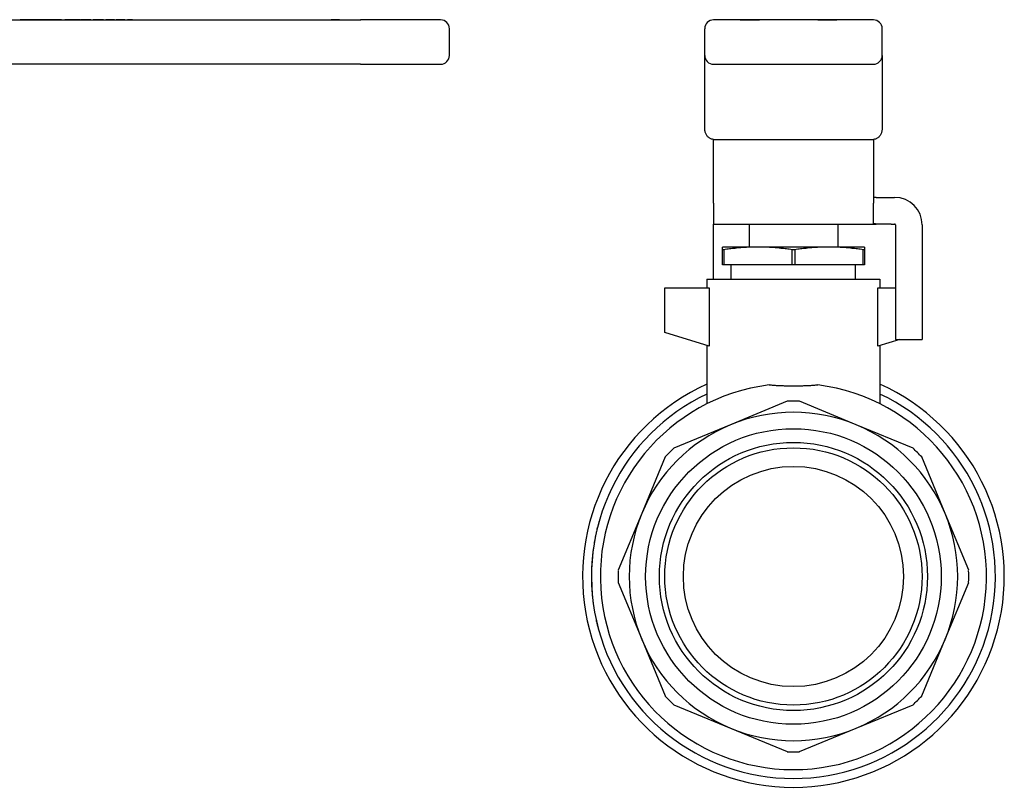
# Model space of a CAD drawing. Header units: millimetres. Extents: x 43 to 3762, y 62 to 374.
# Tile 14 of 15: x 349 to 460, y 191 to 277. Entities that reach past the tile are written whole.
import ezdxf

# ---------------------------------------------------------------- set-up
doc = ezdxf.new("R2010")
doc.units = ezdxf.units.MM
doc.layers.add('DETAIL', color=2, linetype='Continuous')

msp = doc.modelspace()

# ---------------------------------------------------------------- linework, layer by layer
at = {"layer": 'DETAIL'}
for p, q in [((312.02, 276.98), (387.73, 276.98)), ((349.38, 276.99), (349.36, 276.99)), ((349.36, 276.99), (349.36, 276.98)), ((349.59, 276.99), (349.38, 276.99)), ((349.38, 276.99), (349.38, 276.98)), ((349.74, 276.99), (349.59, 276.99)), ((349.59, 276.99), (349.59, 276.98)), ((350.3, 276.99), (349.74, 276.99)), ((349.74, 276.99), (349.74, 276.98)), ((350.45, 276.99), (350.3, 276.99)), ((350.3, 276.99), (350.3, 276.98)), ((350.66, 276.99), (350.45, 276.99)), ((350.45, 276.99), (350.45, 276.98)), ((350.76, 276.99), (350.66, 276.99)), ((350.66, 276.99), (350.66, 276.98)), ((351.33, 276.99), (350.76, 276.99)), ((350.76, 276.99), (350.76, 276.98)), ((351.82, 276.99), (351.33, 276.99)), ((351.33, 276.99), (351.33, 276.98)), ((351.97, 276.99), (351.82, 276.99)), ((351.82, 276.99), (351.82, 276.98)), ((351.97, 276.99), (351.97, 276.98)), ((352.09, 276.99), (351.97, 276.99)), ((352.41, 276.99), (352.09, 276.99)), ((352.09, 276.99), (352.09, 276.98)), ((352.52, 276.99), (352.41, 276.99)), ((352.41, 276.99), (352.41, 276.98)), ((352.93, 276.99), (352.52, 276.99)), ((352.52, 276.99), (352.52, 276.98)), ((354.04, 276.99), (352.93, 276.99)), ((352.93, 276.99), (352.93, 276.98)), ((354.04, 276.99), (354.04, 276.98)), ((356.17, 276.99), (354.41, 276.99)), ((354.41, 276.99), (354.41, 276.98)), ((356.17, 276.99), (356.17, 276.98)), ((357.33, 276.99), (356.23, 276.99)), ((356.23, 276.99), (356.23, 276.98)), ((357.33, 276.99), (357.33, 276.98)), ((357.83, 276.99), (357.61, 276.99)), ((357.61, 276.99), (357.61, 276.98)), ((358.54, 276.99), (357.83, 276.99)), ((357.83, 276.99), (357.83, 276.98)), ((358.77, 276.99), (358.54, 276.99)), ((358.54, 276.99), (358.54, 276.98)), ((358.77, 276.99), (358.77, 276.98)), ((359.5, 276.99), (359.04, 276.99)), ((359.04, 276.99), (359.04, 276.98)), ((360, 276.99), (359.5, 276.99)), ((359.5, 276.99), (359.5, 276.98)), ((360, 276.99), (360, 276.98)), ((360.66, 276.99), (360.19, 276.99)), ((360.19, 276.99), (360.19, 276.98)), ((361.15, 276.99), (360.66, 276.99)), ((360.66, 276.99), (360.66, 276.98)), ((361.15, 276.99), (361.15, 276.98)), ((361.83, 276.99), (361.48, 276.99)), ((361.48, 276.99), (361.48, 276.98)), ((361.83, 276.99), (361.83, 276.98)), ((362.02, 276.99), (361.83, 276.99)), ((362.02, 276.99), (362.02, 276.98)), ((384.38, 276.99), (384.41, 276.99)), ((384.38, 276.98), (384.38, 276.99)), ((384.87, 276.99), (384.41, 276.99)), ((384.41, 276.99), (384.41, 276.98)), ((384.87, 276.99), (384.87, 276.98)), ((385.34, 276.99), (384.87, 276.99)), ((385.34, 276.99), (385.36, 276.99)), ((385.34, 276.99), (385.34, 276.98)), ((385.36, 276.98), (385.36, 276.99)), ((386.22, 276.98), (386.22, 276.99)), ((386.22, 276.99), (387.76, 276.99)), ((396.73, 276.98), (387.73, 276.98)), ((387.76, 276.98), (387.76, 276.99)), ((388.11, 276.99), (387.76, 276.99)), ((388.11, 276.98), (388.11, 276.99)), ((445.48, 276.98), (427.48, 276.98)), ((429.7, 276.99), (429.27, 276.99)), ((429.27, 276.99), (429.27, 276.98)), ((429.71, 276.99), (429.7, 276.99)), ((429.7, 276.99), (429.7, 276.98)), ((430.47, 276.99), (429.71, 276.99)), ((429.71, 276.99), (429.71, 276.98)), ((430.47, 276.98), (430.47, 276.99)), ((430.47, 276.99), (432.55, 276.99)), ((432.55, 276.98), (432.55, 276.99)), ((432.55, 276.99), (432.67, 276.99)), ((432.67, 276.98), (432.67, 276.99)), ((439.24, 276.99), (432.67, 276.99)), ((439.24, 276.98), (439.24, 276.99)), ((439.24, 276.99), (439.36, 276.99)), ((439.36, 276.98), (439.36, 276.99)), ((439.36, 276.99), (441.36, 276.99)), ((442.21, 276.99), (441.36, 276.99)), ((441.36, 276.98), (441.36, 276.99)), ((442.25, 276.99), (442.21, 276.99)), ((442.21, 276.99), (442.21, 276.98)), ((442.25, 276.99), (442.25, 276.98)), ((397.73, 272.98), (397.73, 275.98)), ((426.48, 272.98), (426.48, 275.98)), ((446.48, 272.98), (446.48, 275.98)), ((426.48, 271.35), (426.48, 272.98)), ((446.48, 272.98), (446.48, 271.35)), ((387.73, 271.98), (312.02, 271.98)), ((387.73, 271.98), (396.73, 271.98)), ((427.48, 271.98), (445.48, 271.98)), ((426.48, 264.82), (426.48, 271.35)), ((446.48, 271.35), (446.48, 264.82)), ((427.48, 256.32), (427.48, 263.51)), ((427.48, 263.51), (445.48, 263.51)), ((445.48, 263.51), (445.48, 256.32)), ((427.48, 256.32), (427.48, 253.98)), ((445.48, 254.04), (445.48, 256.32)), ((445.78, 256.98), (447.48, 256.98)), ((447.48, 256.98), (447.88, 256.98)), ((427.48, 253.88), (427.48, 253.98)), ((427.48, 253.98), (445.78, 253.98)), ((427.48, 247.78), (427.48, 253.88)), ((431.48, 253.98), (431.48, 251.39)), ((441.48, 253.98), (441.48, 251.39)), ((447.48, 253.98), (445.78, 253.98)), ((447.48, 253.98), (447.88, 253.98)), ((447.98, 253.88), (447.98, 240.99)), ((450.98, 253.88), (450.98, 240.99)), ((428.48, 251.08), (428.48, 251.39)), ((432.48, 251.39), (428.48, 251.39)), ((428.48, 249.39), (428.48, 251.08)), ((428.64, 251.08), (428.48, 251.08)), ((428.64, 251.08), (428.64, 249.39)), ((440.48, 251.39), (432.48, 251.39)), ((436.33, 249.39), (436.33, 251.08)), ((436.64, 251.08), (436.33, 251.08)), ((436.64, 251.08), (436.64, 249.39)), ((444.48, 251.39), (440.48, 251.39)), ((444.33, 249.39), (444.33, 251.08)), ((444.48, 251.08), (444.33, 251.08)), ((444.48, 251.39), (444.48, 251.08)), ((444.48, 251.08), (444.48, 249.39)), ((428.64, 249.39), (428.48, 249.39)), ((436.33, 249.39), (428.64, 249.39)), ((429.48, 247.78), (429.48, 249.39)), ((436.64, 249.39), (436.33, 249.39)), ((444.33, 249.39), (436.64, 249.39)), ((443.48, 247.78), (443.48, 249.39)), ((444.48, 249.39), (444.33, 249.39)), ((426.73, 247.78), (446.23, 247.78)), ((426.73, 247.78), (426.73, 246.78)), ((446.23, 247.78), (446.23, 246.78)), ((421.98, 246.78), (426.97, 246.78)), ((421.98, 241.78), (421.98, 246.78)), ((426.97, 246.78), (426.97, 240.21)), ((445.99, 246.78), (447.98, 246.78)), ((445.99, 240.21), (445.99, 246.78)), ((426.97, 240.21), (421.98, 241.78)), ((448.46, 240.99), (445.99, 240.21)), ((447.98, 240.99), (450.98, 240.99)), ((426.73, 240.28), (426.73, 233.73)), ((446.23, 240.28), (446.23, 233.73)), ((435.79, 234.02), (429.4, 231.38)), ((443.56, 231.38), (437.17, 234.02)), ((429.4, 231.38), (423.01, 228.73)), ((449.95, 228.73), (443.56, 231.38)), ((422.04, 227.75), (419.39, 221.36)), ((453.57, 221.36), (450.93, 227.75)), ((419.39, 221.36), (416.74, 214.98)), ((456.22, 214.98), (453.57, 221.36)), ((414.6, 220.53), (414.61, 220.53)), ((414.24, 219.11), (414.25, 219.11)), ((413.94, 217.41), (413.95, 217.41)), ((414.02, 217.97), (414.03, 217.97)), ((414.03, 218.03), (414.04, 218.03)), ((413.78, 215.96), (413.79, 215.96)), ((413.72, 214.48), (413.73, 214.48)), ((413.73, 213.92), (413.74, 213.92)), ((416.74, 213.59), (419.39, 207.21)), ((453.57, 207.21), (456.22, 213.59)), ((413.79, 212.52), (413.8, 212.52)), ((413.93, 211.24), (413.94, 211.24)), ((414.21, 209.58), (414.22, 209.58)), ((414.34, 209.03), (414.35, 209.03)), ((414.54, 208.24), (414.55, 208.24)), ((419.39, 207.21), (422.04, 200.82)), ((450.93, 200.82), (453.57, 207.21)), ((423.01, 199.84), (429.4, 197.19)), ((443.56, 197.19), (449.95, 199.84)), ((429.4, 197.19), (435.79, 194.55)), ((437.17, 194.55), (443.56, 197.19))]:
    msp.add_line(p, q, dxfattribs=at)
at = {"layer": 'DETAIL', "flags": 128}
for points in [[(427.48, 263.51), (427.42, 263.51), (427.36, 263.52), (427.3, 263.53), (427.24, 263.55), (427.18, 263.57), (427.11, 263.6), (427.05, 263.64), (426.99, 263.68), (426.94, 263.72), (426.88, 263.78), (426.83, 263.83), (426.78, 263.89), (426.73, 263.96), (426.69, 264.03), (426.65, 264.1), (426.61, 264.18), (426.58, 264.26), (426.55, 264.34), (426.53, 264.42), (426.51, 264.5), (426.5, 264.58), (426.49, 264.66), (426.48, 264.74), (426.48, 264.82)], [(446.48, 264.82), (446.48, 264.74), (446.48, 264.66), (446.47, 264.58), (446.45, 264.5), (446.43, 264.42), (446.41, 264.34), (446.39, 264.26), (446.35, 264.18), (446.32, 264.1), (446.28, 264.03), (446.24, 263.96), (446.19, 263.89), (446.14, 263.83), (446.09, 263.78), (446.03, 263.72), (445.97, 263.68), (445.91, 263.64), (445.85, 263.6), (445.79, 263.57), (445.73, 263.55), (445.66, 263.53), (445.6, 263.52), (445.54, 263.51), (445.48, 263.51)], [(445.48, 257.06), (445.48, 257.06), (445.48, 257.05), (445.49, 257.04), (445.49, 257.04), (445.5, 257.03), (445.5, 257.03), (445.51, 257.02), (445.52, 257.02), (445.53, 257.01), (445.54, 257.01), (445.55, 257.01), (445.56, 257), (445.57, 257), (445.58, 257), (445.6, 257), (445.62, 256.99), (445.63, 256.99), (445.65, 256.99), (445.67, 256.99), (445.69, 256.99), (445.71, 256.99), (445.73, 256.99), (445.76, 256.99), (445.78, 256.98)], [(445.78, 253.98), (445.76, 253.98), (445.73, 253.99), (445.71, 253.99), (445.69, 253.99), (445.67, 253.99), (445.65, 253.99), (445.63, 253.99), (445.62, 253.99), (445.6, 253.99), (445.58, 253.99), (445.57, 254), (445.56, 254), (445.55, 254), (445.54, 254), (445.53, 254.01), (445.52, 254.01), (445.51, 254.01), (445.5, 254.02), (445.5, 254.02), (445.49, 254.02), (445.49, 254.03), (445.48, 254.03), (445.48, 254.04), (445.48, 254.04)], [(432.48, 251.39), (432.32, 251.39), (432.16, 251.38), (432, 251.38), (431.84, 251.38), (431.68, 251.37), (431.52, 251.37), (431.36, 251.36), (431.2, 251.35), (431.04, 251.34), (430.88, 251.33), (430.72, 251.32), (430.56, 251.3), (430.4, 251.29), (430.24, 251.28), (430.08, 251.26), (429.92, 251.24), (429.76, 251.23), (429.6, 251.21), (429.44, 251.19), (429.28, 251.17), (429.12, 251.15), (428.96, 251.13), (428.8, 251.1), (428.64, 251.08)], [(436.33, 251.08), (436.17, 251.1), (436.01, 251.13), (435.85, 251.15), (435.69, 251.17), (435.53, 251.19), (435.37, 251.21), (435.21, 251.23), (435.05, 251.24), (434.89, 251.26), (434.73, 251.28), (434.57, 251.29), (434.41, 251.3), (434.25, 251.32), (434.09, 251.33), (433.93, 251.34), (433.77, 251.35), (433.61, 251.36), (433.45, 251.37), (433.29, 251.37), (433.12, 251.38), (432.96, 251.38), (432.8, 251.38), (432.64, 251.39), (432.48, 251.39)], [(440.48, 251.39), (440.32, 251.39), (440.16, 251.38), (440, 251.38), (439.84, 251.38), (439.68, 251.37), (439.52, 251.37), (439.36, 251.36), (439.2, 251.35), (439.04, 251.34), (438.88, 251.33), (438.72, 251.32), (438.56, 251.3), (438.4, 251.29), (438.24, 251.28), (438.08, 251.26), (437.92, 251.24), (437.76, 251.23), (437.6, 251.21), (437.44, 251.19), (437.28, 251.17), (437.12, 251.15), (436.96, 251.13), (436.8, 251.1), (436.64, 251.08)], [(444.33, 251.08), (444.17, 251.1), (444.01, 251.13), (443.85, 251.15), (443.69, 251.17), (443.53, 251.19), (443.37, 251.21), (443.21, 251.23), (443.05, 251.24), (442.89, 251.26), (442.73, 251.28), (442.57, 251.29), (442.41, 251.3), (442.25, 251.32), (442.09, 251.33), (441.92, 251.34), (441.76, 251.35), (441.6, 251.36), (441.44, 251.37), (441.28, 251.37), (441.12, 251.38), (440.96, 251.38), (440.8, 251.38), (440.64, 251.39), (440.48, 251.39)], [(433.75, 235.86), (433.86, 235.85), (433.97, 235.85), (434.08, 235.84), (434.2, 235.83), (434.31, 235.82), (434.42, 235.82), (434.53, 235.81), (434.65, 235.8), (434.76, 235.8), (434.87, 235.79), (434.99, 235.79), (435.1, 235.78), (435.21, 235.78), (435.33, 235.78), (435.44, 235.77), (435.56, 235.77), (435.67, 235.77), (435.79, 235.77), (435.9, 235.76), (436.02, 235.76), (436.13, 235.76), (436.25, 235.76), (436.37, 235.76), (436.48, 235.76)], [(436.48, 235.76), (436.6, 235.76), (436.71, 235.76), (436.83, 235.76), (436.95, 235.76), (437.06, 235.76), (437.18, 235.77), (437.29, 235.77), (437.41, 235.77), (437.52, 235.77), (437.64, 235.78), (437.75, 235.78), (437.86, 235.79), (437.98, 235.79), (438.09, 235.79), (438.21, 235.8), (438.32, 235.8), (438.43, 235.81), (438.55, 235.82), (438.66, 235.82), (438.77, 235.83), (438.88, 235.84), (438.99, 235.85), (439.11, 235.85), (439.22, 235.86)], [(414.6, 220.53), (414.6, 220.53), (414.59, 220.52), (414.59, 220.52), (414.59, 220.51), (414.59, 220.49), (414.58, 220.47), (414.57, 220.45), (414.57, 220.42), (414.56, 220.39), (414.55, 220.35), (414.54, 220.31), (414.52, 220.27), (414.51, 220.2), (414.49, 220.14), (414.47, 220.06), (414.45, 219.99), (414.43, 219.91), (414.41, 219.82), (414.38, 219.71), (414.35, 219.6), (414.32, 219.48), (414.3, 219.36), (414.27, 219.25), (414.24, 219.11)], [(414.24, 219.11), (414.22, 219.03), (414.21, 218.96), (414.19, 218.89), (414.18, 218.82), (414.16, 218.75), (414.15, 218.68), (414.14, 218.61), (414.13, 218.55), (414.11, 218.49), (414.1, 218.43), (414.09, 218.38), (414.09, 218.33), (414.08, 218.28), (414.07, 218.24), (414.06, 218.2), (414.06, 218.17), (414.05, 218.14), (414.05, 218.11), (414.04, 218.08), (414.04, 218.06), (414.04, 218.05), (414.03, 218.04), (414.03, 218.03), (414.03, 218.03)], [(413.94, 217.41), (413.94, 217.41), (413.94, 217.4), (413.94, 217.4), (413.93, 217.38), (413.93, 217.37), (413.93, 217.35), (413.93, 217.32), (413.92, 217.3), (413.92, 217.26), (413.91, 217.22), (413.91, 217.18), (413.9, 217.13), (413.89, 217.08), (413.89, 217.02), (413.88, 216.95), (413.87, 216.87), (413.86, 216.78), (413.85, 216.69), (413.84, 216.58), (413.83, 216.47), (413.82, 216.34), (413.8, 216.22), (413.8, 216.11), (413.78, 215.96)], [(414.03, 218.03), (414.03, 218.02), (414.03, 218.02), (414.03, 218.01), (414.03, 218.01), (414.03, 218), (414.03, 218), (414.03, 218), (414.03, 217.99), (414.03, 217.99), (414.03, 217.99), (414.03, 217.98), (414.02, 217.98), (414.02, 217.98), (414.02, 217.98), (414.02, 217.97), (414.02, 217.97), (414.02, 217.97), (414.02, 217.97), (414.02, 217.97), (414.02, 217.97), (414.02, 217.97), (414.02, 217.97), (414.02, 217.97), (414.02, 217.97)], [(413.78, 215.96), (413.77, 215.82), (413.77, 215.71), (413.76, 215.58), (413.75, 215.46), (413.75, 215.34), (413.74, 215.24), (413.74, 215.14), (413.74, 215.04), (413.73, 214.96), (413.73, 214.9), (413.73, 214.83), (413.73, 214.77), (413.73, 214.73), (413.73, 214.68), (413.73, 214.64), (413.72, 214.6), (413.72, 214.57), (413.72, 214.55), (413.72, 214.53), (413.72, 214.51), (413.72, 214.5), (413.72, 214.49), (413.72, 214.49), (413.72, 214.48)], [(413.73, 213.92), (413.73, 213.92), (413.73, 213.91), (413.73, 213.9), (413.73, 213.89), (413.73, 213.87), (413.73, 213.85), (413.73, 213.82), (413.73, 213.79), (413.73, 213.75), (413.73, 213.7), (413.73, 213.65), (413.73, 213.6), (413.74, 213.53), (413.74, 213.46), (413.74, 213.38), (413.74, 213.3), (413.75, 213.22), (413.75, 213.13), (413.76, 213.03), (413.76, 212.93), (413.77, 212.83), (413.78, 212.73), (413.78, 212.64), (413.79, 212.52)], [(413.79, 212.52), (413.8, 212.43), (413.8, 212.35), (413.81, 212.26), (413.82, 212.17), (413.83, 212.09), (413.84, 212.01), (413.84, 211.93), (413.85, 211.86), (413.86, 211.79), (413.87, 211.72), (413.88, 211.65), (413.88, 211.59), (413.89, 211.53), (413.9, 211.48), (413.9, 211.44), (413.91, 211.4), (413.91, 211.36), (413.92, 211.33), (413.92, 211.31), (413.92, 211.28), (413.92, 211.27), (413.93, 211.25), (413.93, 211.25), (413.93, 211.24)]]:
    msp.add_lwpolyline(points, dxfattribs=at)
at = {"layer": 'DETAIL'}
for radius in [16.65, 15.1, 14.49, 12.4]:
    msp.add_circle((436.48, 214.28), radius, dxfattribs=at)
for centre, radius, start, end in [((396.73, 275.98), 1, 0, 90), ((427.48, 275.98), 1, 90, 180), ((445.48, 275.98), 1, 0, 90), ((396.73, 272.98), 1, 270, 0), ((427.48, 272.98), 1, 180, 270), ((445.48, 272.98), 1, 270, 0), ((447.88, 253.88), 3.1, 0, 90), ((447.88, 253.88), 0.1, 0, 90), ((436.48, 214.28), 23.75, 114.2379, 65.7621), ((436.48, 214.28), 21.75, 97.2241, 82.7759), ((436.48, 214.28), 22.75, 115.3769, 64.6231), ((436.48, 214.28), 19.75, 87.994, 92.006), ((436.48, 214.28), 18.5, 67.5, 112.5), ((436.48, 214.28), 18.5, 112.5, 157.5), ((436.48, 214.28), 18.5, 22.5, 67.5), ((436.48, 214.28), 19.75, 132.994, 137.006), ((436.48, 214.28), 19.75, 42.994, 47.006), ((436.48, 214.28), 18.5, 157.5, 202.5), ((436.48, 214.28), 18.5, 337.5, 22.5), ((436.48, 214.28), 19.75, 177.994, 182.006), ((436.48, 214.28), 19.75, 357.994, 2.006), ((436.48, 214.28), 22.76, 191.9384, 193.355), ((436.48, 214.28), 22.76, 193.355, 195.4013), ((436.48, 214.28), 18.5, 202.5, 247.5), ((436.48, 214.28), 18.5, 292.5, 337.5), ((436.48, 214.28), 19.75, 222.994, 227.006), ((436.48, 214.28), 19.75, 312.994, 317.006), ((436.48, 214.28), 18.5, 247.5, 292.5), ((436.48, 214.28), 19.75, 267.994, 272.006)]:
    msp.add_arc(centre, radius, start, end, dxfattribs=at)

doc.saveas('drawing.dxf')
